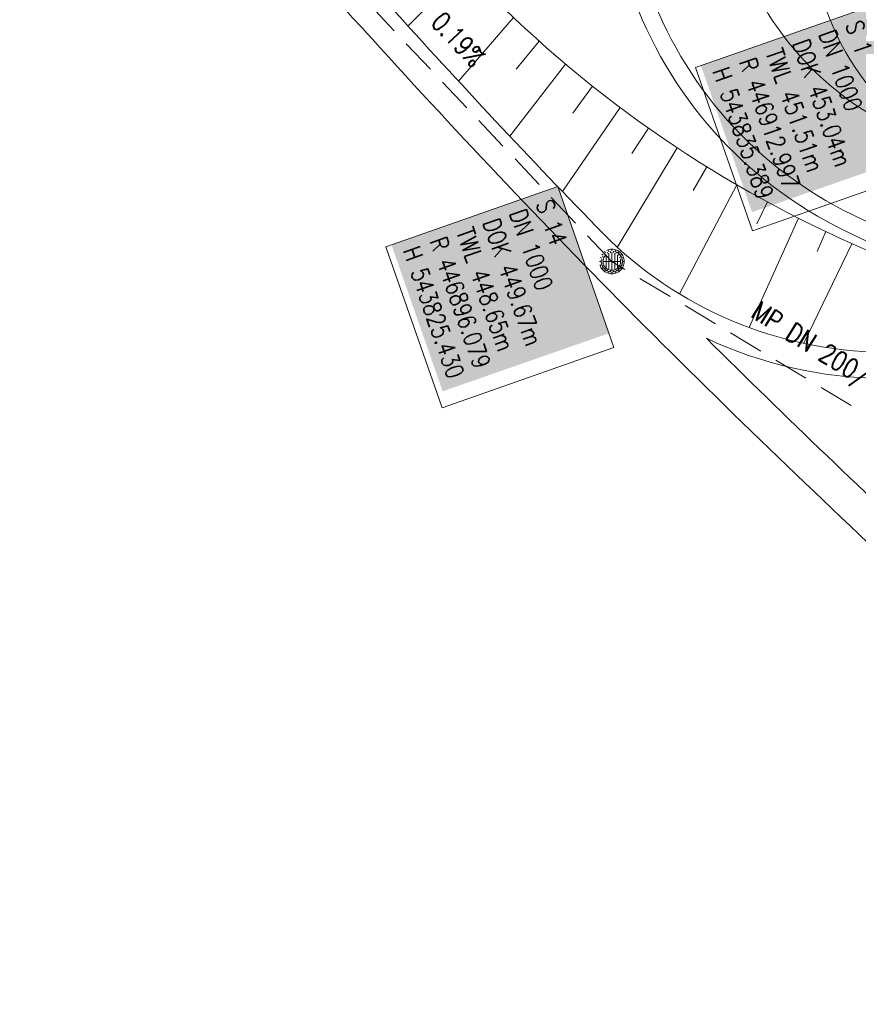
# Model space of a CAD drawing. Extents: x 232973 to 447511, y -373687 to 444035.
# Tile 17 of 40: x 446862 to 446910, y 443783 to 443839. Entities that reach past the tile are written whole.
import ezdxf

# ---------------------------------------------------------------- set-up
doc = ezdxf.new("R2010")
doc.units = 0
doc.header["$LTSCALE"] = 2
doc.header["$MEASUREMENT"] = 0
doc.linetypes.add('AUSGEZOGEN', pattern=[0])
doc.linetypes.add('GESTRICH-X2', pattern=[1.5, 1, -0.5])
doc.layers.get('0').update_dxf_attribs({"linetype": 'AUSGEZOGEN'})
for name, color, linetype in [('Beschriftung', 7, 'CONTINUOUS'), ('Hintergrund', 7, 'CONTINUOUS'), ('Hintergrundplan', 7, 'CONTINUOUS'), ('KANAL', 7, 'GESTRICH-X2'), ('STRASSE', 8, 'CONTINUOUS')]:
    doc.layers.add(name, color=color, linetype=linetype)
doc.styles.add('14059', font='txt_____.ttf', dxfattribs={"width": 0.8, "height": 1})
doc.styles.add('905', font='txt_____.ttf', dxfattribs={"width": 0.8, "height": 1})

# ---------------------------------------------------------------- blocks, each defined once
blk = doc.blocks.new('Muldenschacht')
at = {"color": 18, "lineweight": 5, "true_color": 0x000000}
for p, q in [((-0.351511, 0.488874), (-0.410348, 0.569857)), ((-0.215015, 0.669384), (-0.184082, 0.574183)), ((-0.096655, 0.595502), (-0.080293, 0.496748)), ((0.001513, 0.703679), (0.001513, 0.603579)), ((0.093794, 0.596447), (0.078414, 0.497536)), ((0.218041, 0.669384), (0.187109, 0.574183)), ((0.413374, 0.569857), (0.354537, 0.488874)), ((-0.599087, 0.002979), (-0.699187, 0.002979)), ((-0.569691, 0.188574), (-0.664892, 0.219507)), ((-0.492399, 0.083917), (-0.591181, 0.100105)), ((-0.484382, 0.356002), (-0.565365, 0.41484)), ((-0.444073, 0.230912), (-0.53319, 0.276499)), ((0.502013, 0.002979), (-0.498987, 0.002979)), ((0.474843, 0.165641), (-0.471817, 0.165641)), ((-0.350626, 0.358645), (-0.421053, 0.429778)), ((0.38186, 0.328304), (-0.378834, 0.328304)), ((-0.228204, 0.447647), (-0.274147, 0.536581)), ((0.001562, 0.503479), (0.001464, -0.497521)), ((0.271415, 0.539517), (0.226431, 0.450094)), ((0.425748, 0.42812), (0.355042, 0.357263)), ((0.447803, 0.22953), (0.537061, 0.27484)), ((0.568391, 0.41484), (0.487409, 0.356002)), ((0.4959, 0.080963), (0.594778, 0.096559)), ((0.572718, 0.188574), (0.667918, 0.219507)), ((0.602083, 0.008988), (0.702178, 0.00999)), ((-0.569691, -0.182617), (-0.664892, -0.21355)), ((-0.493148, -0.073251), (-0.59208, -0.088497)), ((-0.484382, -0.350045), (-0.565365, -0.408882)), ((-0.445326, -0.222488), (-0.534694, -0.267581)), ((0.474843, -0.159684), (-0.471817, -0.159684)), ((-0.352742, -0.35058), (-0.423593, -0.421292)), ((-0.351511, -0.482917), (-0.410348, -0.5639)), ((0.38186, -0.322346), (-0.378834, -0.322346)), ((-0.228006, -0.441793), (-0.273909, -0.530747)), ((-0.079489, -0.490923), (-0.095689, -0.589704)), ((0.079714, -0.491374), (0.095355, -0.590245)), ((0.271696, -0.533418), (0.226665, -0.444019)), ((0.354537, -0.482917), (0.413374, -0.5639)), ((0.426841, -0.421069), (0.355953, -0.350395)), ((0.446654, -0.225822), (0.535682, -0.271583)), ((0.487409, -0.350045), (0.568391, -0.408882)), ((0.496174, -0.073247), (0.595107, -0.088493)), ((0.572718, -0.182617), (0.667918, -0.21355)), ((-0.184082, -0.568226), (-0.215015, -0.663427)), ((0.001513, -0.597621), (0.001513, -0.697721)), ((0.187109, -0.568226), (0.218041, -0.663427))]:
    blk.add_line(p, q, dxfattribs=at)
for radius in [0.7007, 0.6006, 0.5005]:
    blk.add_circle((0.001513, 0.002979), radius, dxfattribs=at)

msp = doc.modelspace()

# ---------------------------------------------------------------- linework, layer by layer
at = {"layer": 'Beschriftung', "color": 18, "lineweight": 5, "true_color": 0x000000}
for points in [[(446910.581, 443839.851), (446913.819, 443830.583), (446904.063, 443827.176), (446900.826, 443836.443)], [(446893.011, 443829.677), (446896.204, 443820.535), (446886.449, 443817.127), (446883.255, 443826.269)]]:
    msp.add_lwpolyline(points, close=True, dxfattribs=at)
at = {"layer": 'Hintergrund', "color": 254, "lineweight": 15, "true_color": 0xcccccc}
for p, q in [((446887.73, 443842.074), (446884.545, 443838.819)), ((446890.508, 443839.276), (446887.371, 443835.673)), ((446891.959, 443837.937), (446890.659, 443836.353)), ((446893.451, 443836.639), (446890.288, 443832.548)), ((446894.982, 443835.383), (446893.869, 443833.854)), ((446896.551, 443834.171), (446893.283, 443829.395)), ((446898.156, 443833.003), (446897.224, 443831.552)), ((446899.798, 443831.882), (446896.395, 443826.231)), ((446901.473, 443830.808), (446900.71, 443829.454)), ((446903.181, 443829.783), (446899.925, 443823.586)), ((446904.921, 443828.807), (446904.316, 443827.57)), ((446906.691, 443827.881), (446903.879, 443821.679)), ((446908.23, 443827.129), (446907.748, 443825.998)), ((446909.109, 443826.721), (446924.149, 443819.967)), ((446909.712, 443826.428), (446906.984, 443820.782))]:
    msp.add_line(p, q, dxfattribs=at)
for points in [[(446915.852, 443831.225, -0.292532), (446907.409, 443845.014, 0.089418), (446906.568, 443850.27), (446895.288, 443882.465, 0.198904), (446893.757, 443884.177), (446888.987, 443886.471, -0.198904), (446887.457, 443888.183), (446876.475, 443919.528, -0.198904), (446876.602, 443921.821), (446878.897, 443926.591, 0.198904), (446879.025, 443928.883), (446877.744, 443932.54, 0.198904), (446876.213, 443934.251), (446871.442, 443936.55, -0.200245), (446869.911, 443938.261)], [(446862.459, 443859.985), (446880.28, 443840.46, 0.009277), (446881.993, 443838.592)], [(446897.237, 443843.634), (446898.106, 443841.154, 0.197945), (446909.764, 443828.07), (446957.035, 443805.108, -0.198221), (446967.172, 443793.731), (446970.78, 443783.432, 0.096812), (446989.43, 443751.056)], [(446903.297, 443842.972, 0.197946), (446912.167, 443833.018), (446915.852, 443831.225)], [(446887.619, 443842.193, 0.098515), (446909.109, 443826.721)], [(446897.162, 443840.824, 0.197945), (446909.327, 443827.171), (446923.91, 443820.087)], [(446883.464, 443839.948, 0.009078), (446895.585, 443827.008)], [(446882.002, 443838.582, 0.01146), (446897.445, 443822.256)], [(446895.585, 443827.008, 0.196774), (446911.452, 443820.282)], [(446897.445, 443822.256, 0.009729), (446913.751, 443806.54)], [(446901.458, 443821.065, 0.009768), (446915.244, 443807.878)], [(446901.458, 443821.065, 0.106708), (446911.433, 443818.782), (446913.551, 443818.79)]]:
    msp.add_lwpolyline(points, format="xyb", dxfattribs=at)
at = {"layer": 'Hintergrundplan', "color": 254, "lineweight": 15, "true_color": 0xcccccc}
for p, q in [((446887.73, 443842.074), (446884.545, 443838.819)), ((446890.508, 443839.276), (446887.371, 443835.673)), ((446891.959, 443837.937), (446890.659, 443836.353)), ((446893.451, 443836.639), (446890.288, 443832.548)), ((446894.982, 443835.383), (446893.869, 443833.854)), ((446896.551, 443834.171), (446893.283, 443829.395)), ((446898.156, 443833.003), (446897.224, 443831.552)), ((446899.798, 443831.882), (446896.395, 443826.231)), ((446901.473, 443830.808), (446900.71, 443829.454)), ((446903.181, 443829.783), (446899.925, 443823.586)), ((446904.921, 443828.807), (446904.316, 443827.57)), ((446906.691, 443827.881), (446903.879, 443821.679)), ((446908.23, 443827.129), (446907.748, 443825.998)), ((446909.109, 443826.721), (446924.149, 443819.967)), ((446909.712, 443826.428), (446906.984, 443820.782))]:
    msp.add_line(p, q, dxfattribs=at)
for points in [[(446915.852, 443831.225, -0.292532), (446907.409, 443845.014, 0.089418), (446906.568, 443850.27), (446895.288, 443882.465, 0.198904), (446893.757, 443884.177), (446888.987, 443886.471, -0.198904), (446887.457, 443888.183), (446876.475, 443919.528, -0.198904), (446876.602, 443921.821), (446878.897, 443926.591, 0.198904), (446879.025, 443928.883), (446877.744, 443932.54, 0.198904), (446876.213, 443934.251), (446871.442, 443936.55, -0.200245), (446869.911, 443938.261)], [(446862.459, 443859.985), (446880.28, 443840.46, 0.009277), (446881.993, 443838.592)], [(446897.237, 443843.634), (446898.106, 443841.154, 0.197945), (446909.764, 443828.07), (446957.035, 443805.108, -0.198221), (446967.172, 443793.731), (446970.78, 443783.432, 0.096812), (446989.43, 443751.056)], [(446903.297, 443842.972, 0.197946), (446912.167, 443833.018), (446915.852, 443831.225)], [(446887.619, 443842.193, 0.098515), (446909.109, 443826.721)], [(446897.162, 443840.824, 0.197945), (446909.327, 443827.171), (446923.91, 443820.087)], [(446883.464, 443839.948, 0.009078), (446895.585, 443827.008)], [(446882.002, 443838.582, 0.01146), (446897.445, 443822.256)], [(446895.585, 443827.008, 0.196774), (446911.452, 443820.282)], [(446897.445, 443822.256, 0.009729), (446913.751, 443806.54)], [(446901.458, 443821.065, 0.009768), (446915.244, 443807.878)], [(446901.458, 443821.065, 0.106708), (446911.433, 443818.782), (446913.551, 443818.79)]]:
    msp.add_lwpolyline(points, format="xyb", dxfattribs=at)
at = {"layer": 'KANAL', "color": 92, "lineweight": 5, "true_color": 0x00b400}
for p, q in [((446896.079, 443825.43, 449.672), (446863.933, 443859.495, 449.829)), ((446922.531, 443809.516, 453.375), (446896.079, 443825.43, 449.672))]:
    msp.add_line(p, q, dxfattribs=at)
at = {"layer": 'STRASSE', "flags": 128}
msp.add_lwpolyline([(447047.811, 443880.499, -0.029316), (447047.6, 443881.712, -0.048309), (447047.588, 443882.46, -0.003989), (447047.7, 443883.729, -0.018558), (447047.736, 443884, -0.014366), (447047.867, 443884.652, 0.011385), (447048.038, 443885.474, 0.018058), (447048.229, 443886.775, 0.033238), (447048.26, 443887.489, 0.038321), (447048.197, 443888.117, 0.031729), (447048.016, 443888.858, 0.007148), (447047.154, 443891.481, 0.000765), (447038.709, 443915.867, 0.000011), (447031.122, 443937.667, 0.000037), (447028.833, 443944.241, 0.000505), (447025.263, 443954.458, 0.001272)], format="xyb", dxfattribs=at)

# ---------------------------------------------------------------- block references
at = {"layer": 'KANAL', "rotation": 270}
msp.add_blockref('Muldenschacht', (446896.079, 443825.43, 449.672), dxfattribs=at)

# ---------------------------------------------------------------- texts
at = {"layer": 'Beschriftung', "color": 92, "true_color": 0x00b400, "char_height": 1.1, "attachment_point": 1, "line_spacing_factor": 0.959981, "style": '905'}
for s, insert, rotation in [('MP DN 350/ 46.84m/ 0.19%', (446876.804, 443850.017), 313.3399), ('MP DN 200/ 30.87m/ 1.91%', (446904.482, 443823.239), 328.0189)]:
    msp.add_mtext(s, dxfattribs=dict(at, insert=insert, rotation=rotation))
at = {"layer": 'Beschriftung', "color": 18, "true_color": 0x000000, "char_height": 1, "attachment_point": 1, "rotation": 289.2551, "line_spacing_factor": 0.959981, "style": '14059', "bg_fill": 1, "box_fill_scale": 1.5, "bg_fill_color": 256, "bg_fill_true_color": 11599800, "bg_fill_transparency": 0}
for s, insert in [('S 1^JDN 1000^JDOK 453.04m^JTWL 451.51m^JR 446912.997^JH 543835.389', (446910.274, 443839.214)), ('S 14^JDN 1000^JDOK 449.67m^JTWL 448.65m^JR 446896.079^JH 543825.430', (446892.703, 443829.04))]:
    msp.add_mtext(s, dxfattribs=dict(at, insert=insert))

doc.saveas('drawing.dxf')
